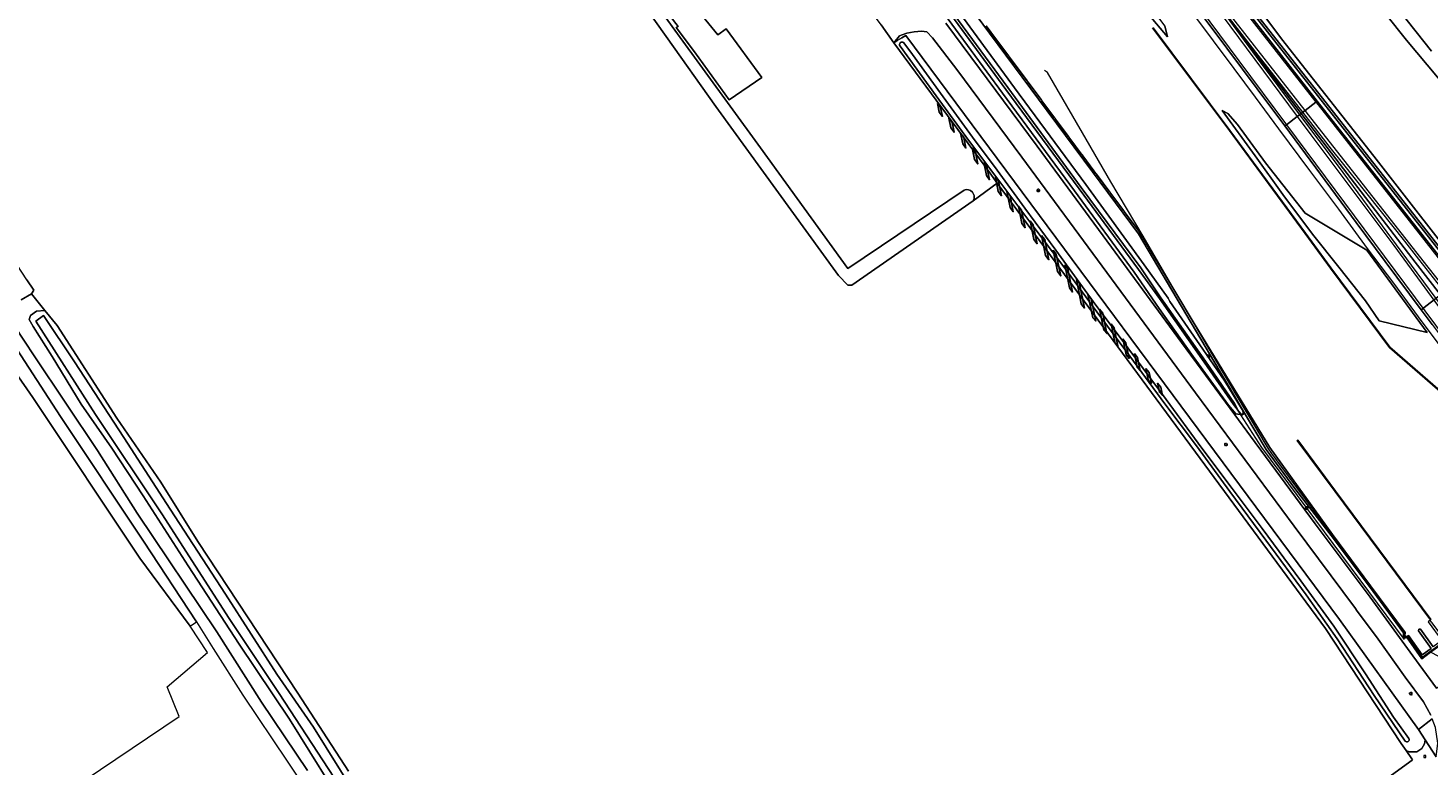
# Model space of a CAD drawing. Header units: metres. Extents: x 168032 to 180145, y 382923 to 399665.
# Tile 235 of 256: x 168478 to 168784, y 398706 to 398868. Entities that reach past the tile are written whole.
import ezdxf
from ezdxf.enums import TextEntityAlignment as Align

# ---------------------------------------------------------------- set-up
doc = ezdxf.new("R2010")
doc.units = ezdxf.units.M
doc.linetypes.add('VW-3-3_STREEP', pattern=[6, 3, -3])
doc.layers.get('0').update_dxf_attribs({"color": 8, "lineweight": 18})
for name, color, linetype, lineweight in [('B-WE-GK-BESCHOEIING_DAMWAND-G', 8, 'GK-BESCHOEIING', 18), ('B-WE-GK-KADEMUUR-GV', 8, 'Continuous', 18), ('B-WE-GR-GRAS-GV', 8, 'Continuous', 18), ('B-WE-GW-TALUD_KRUIN-G', 8, 'Continuous', 18), ('B-WE-IE-MEUBILAIR_WEGMEUBILAIR-G', 8, 'Continuous', 18), ('B-WE-IE-MEUBILAIR_WEGMEUBILAIR-S', 8, 'Continuous', 25), ('B-WE-IE-TERREINAFSCHEIDING_KUNSTMATIG_MUUR-G', 8, 'IE-TERREINAFSCHEIDING-KUNSTMATIG-DICHT', 18), ('B-WE-IE-TERREINAFSCHEIDING_KUNSTMATIG_MUUR-GV', 8, 'Continuous', 18), ('B-WE-KL-ET_LS_OV_LICHTMAST-S', 8, 'Continuous', 18), ('B-WE-OG-BEBOUWING-GV', 8, 'Continuous', 18), ('B-WE-OG-TERREIN_CULTUURSCHEIDING-GV', 8, 'Continuous', 18), ('B-WE-OG-TERREIN_ERF-GV', 8, 'Continuous', 18), ('B-WE-OG-WATER-GV', 8, 'Continuous', 18), ('B-WE-OG-WATER_GREPPEL-GV', 8, 'Continuous', 18), ('B-WE-OG-WATER_RIVIER-GV', 8, 'Continuous', 18), ('B-WE-OG-WATER_SLOOT-GV', 8, 'Continuous', 18), ('B-WE-OG-WEG-GV', 8, 'Continuous', 18), ('B-WE-VH-VERHARDING_ASFALT-GV', 8, 'Continuous', 18), ('B-WE-VH-VERHARDING_BETONSTRAATSTEEN-GV', 8, 'Continuous', 18), ('B-WE-VH-VERHARDING_GRASBETONSTEEN-GV', 8, 'Continuous', 18), ('B-WE-VH-VERHARDING_OPEN-GV', 8, 'Continuous', 18), ('B-WE-VW-MARKERING_LANGS_STREEP_33-G', 8, 'VW-3-3_STREEP', 13), ('B-WE-VW-MARKERING_LANGS_STREEP_DOORGETROKKEN_3X015-G', 8, 'Continuous', 13), ('B-WE-VW-MARKERING_PICTOGRAM-G', 8, 'Continuous', 18), ('B-WE-VW-MARKERING_VERDRIJVINGSVLAK-S', 8, 'Continuous', 25)]:
    doc.layers.add(name, color=color, linetype=linetype, lineweight=lineweight)
doc.styles.add('NLCS-ISO', font='NLCS-ISO.ttf')
doc.linetypes.add('GK-BESCHOEIING', pattern='A,30,-5,[1,NLCS.SHX,S=1,R=0,X=0,Y=0],-5', length=40)
doc.linetypes.add('IE-TERREINAFSCHEIDING-KUNSTMATIG-DICHT', pattern='A,8,-1,[82,NLCS.SHX,S=0.75,R=90,X=0,Y=0],-1', length=10)

# ---------------------------------------------------------------- blocks, each defined once
blk = doc.blocks.new('SIE-WEG_VERKEERSBORD-SO')
at = {"color": 0, "linetype": 'ByBlock', "lineweight": 18}
blk.add_lwpolyline([(-1.125, -1.125), (1.125, -1.125), (1.125, 1.125), (-1.125, 1.125)], close=True, dxfattribs=at)
at = {"color": 0, "linetype": 'ByBlock', "lineweight": 18, "style": 'NLCS-ISO'}
blk.add_text('vb', height=1.5, dxfattribs=at).set_placement((0, 0), align=Align.MIDDLE_CENTER)
blk = doc.blocks.new('SKL-ET_OV_LICHTMAST-SO')
at = {"color": 0, "linetype": 'ByBlock', "lineweight": 18}
for points in [[(-1.2, 0), (-2, 0)], [(-1.4, 1.4), (-0.9, 0.9)], [(0, 2), (0, 1.2)], [(0.9, 0.9), (1.4, 1.4)], [(2, 0), (1.2, 0)], [(-1.4, -1.4), (-0.9, -0.9)], [(0, -1.2), (0, -2)], [(0.9, -0.9), (1.4, -1.4)]]:
    blk.add_lwpolyline(points, dxfattribs=at)
blk.add_circle((0, 0), 1, dxfattribs=at)

msp = doc.modelspace()

# ---------------------------------------------------------------- hatches: boundary and pattern name
at = {"layer": 'B-WE-VW-MARKERING_VERDRIJVINGSVLAK-S'}
h = msp.add_hatch(color=256, dxfattribs=at)
h.dxf.hatch_style = 1
h.paths.add_polyline_path([(168686.966, 398838.212), (168687.543, 398835.375), (168688.246, 398834.427), (168687.653, 398837.347), (168687.028, 398838.134)])
h.paths.add_polyline_path([(168684.438, 398841.405), (168684.957, 398838.853), (168685.658, 398837.914), (168685.125, 398840.535), (168684.646, 398841.139)])
h.paths.add_polyline_path([(168681.9, 398844.645), (168682.374, 398842.311), (168683.075, 398841.372), (168682.589, 398843.765)])
h.paths.add_polyline_path([(168679.362, 398847.884), (168679.792, 398845.769), (168680.493, 398844.83), (168680.051, 398847.005)])
h.paths.add_polyline_path([(168676.824, 398851.124), (168677.21, 398849.227), (168677.631, 398848.662), (168677.911, 398848.288), (168677.513, 398850.244)])
h.paths.add_polyline_path([(168704.672, 398815.83), (168705.687, 398810.837), (168706.394, 398809.872), (168705.361, 398814.953)])
h.paths.add_polyline_path([(168702.136, 398819.06), (168703.085, 398814.395), (168703.791, 398813.429), (168702.825, 398818.183)])
h.paths.add_polyline_path([(168699.604, 398822.273), (168700.49, 398817.913), (168701.193, 398816.965), (168700.29, 398821.408)])
h.paths.add_polyline_path([(168697.076, 398825.461), (168697.901, 398821.405), (168698.604, 398820.457), (168697.762, 398824.595)])
h.paths.add_polyline_path([(168694.549, 398828.649), (168695.311, 398824.898), (168696.014, 398823.95), (168695.235, 398827.783)])
h.paths.add_polyline_path([(168692.021, 398831.837), (168692.722, 398828.39), (168693.425, 398827.442), (168692.707, 398830.971)])
h.paths.add_polyline_path([(168689.494, 398835.024), (168690.132, 398831.883), (168690.835, 398830.935), (168690.18, 398834.159)])
h.paths.add_polyline_path([(168726.025, 398787.266), (168725.654, 398789.087), (168724.965, 398789.966), (168725.365, 398788)])
h.paths.add_polyline_path([(168722.428, 398793.204), (168722.936, 398790.706), (168723.596, 398789.969), (168723.117, 398792.325)])
h.paths.add_polyline_path([(168719.89, 398796.443), (168720.505, 398793.419), (168721.165, 398792.683), (168720.579, 398795.563)])
h.paths.add_polyline_path([(168717.352, 398799.681), (168718.074, 398796.133), (168718.734, 398795.396), (168718.041, 398798.802)])
h.paths.add_polyline_path([(168714.816, 398802.912), (168715.643, 398798.846), (168716.303, 398798.11), (168715.504, 398802.035)])
h.paths.add_polyline_path([(168712.28, 398806.142), (168713.212, 398801.56), (168713.872, 398800.823), (168712.968, 398805.265)])
h.paths.add_polyline_path([(168709.744, 398809.371), (168710.781, 398804.274), (168711.441, 398803.537), (168710.433, 398808.495)])
h.paths.add_polyline_path([(168707.208, 398812.601), (168708.29, 398807.28), (168708.643, 398806.797), (168708.984, 398806.378), (168707.897, 398811.724)])

# ---------------------------------------------------------------- linework, layer by layer
at = {"layer": 'B-WE-GK-BESCHOEIING_DAMWAND-G', "flags": 128}
for points in [[(168779.336, 398734.381), (168778.989, 398734.839), (168779.008, 398735.451), (168771.498, 398745.64), (168763.145, 398756.839), (168755.649, 398766.903), (168749.917, 398774.622), (168749.122, 398775.73), (168742.116, 398787.53), (168732.937, 398802.98), (168730.209, 398807.747), (168729.496, 398808.926), (168721.794, 398822.089), (168714.764, 398833.956), (168708.579, 398844.715), (168700.9, 398857.891), (168700.232, 398858.345)], [(168784.638, 398738.289), (168778.516, 398746.529), (168763.824, 398766.334), (168755.576, 398777.407)]]:
    msp.add_lwpolyline(points, dxfattribs=at)
at = {"layer": 'B-WE-GK-KADEMUUR-GV', "flags": 128}
for points in [[(168723.88, 398867.617), (168740.679, 398845.17), (168757.218, 398822.689), (168762.77, 398815.104), (168775.648, 398797.778), (168790.606, 398784.802)], [(168790.672, 398784.877), (168775.722, 398797.846), (168762.85, 398815.164), (168757.298, 398822.749), (168740.759, 398845.23), (168723.96, 398867.677)]]:
    msp.add_lwpolyline(points, dxfattribs=at)
msp.add_lwpolyline([(168784.989, 398737.552), (168784.838, 398737.764), (168784.556, 398738.158), (168784.14, 398737.828), (168787.105, 398733.74), (168785.191, 398732.308), (168782.435, 398736.2), (168782.109, 398736.235), (168781.998, 398735.844), (168784.791, 398731.972), (168782.77, 398730.622), (168779.838, 398734.843), (168779.405, 398734.514), (168782.7, 398729.74), (168784.653, 398731.17), (168787.95, 398733.606), (168787.907, 398733.661)], close=True, dxfattribs=at)
at = {"layer": 'B-WE-GR-GRAS-GV', "flags": 128}
for points in [[(168768.394, 398698.674), (168780.643, 398707.564), (168780.702, 398707.607), (168779.337, 398709.677), (168778.235, 398711.218), (168761.68, 398736.34), (168689.919, 398833.686), (168684.623, 398829.82), (168658.139, 398811.381), (168657.266, 398811.421), (168655.203, 398813.524), (168628.413, 398850.434), (168617.547, 398865.765), (168605.911, 398882.184), (168599.164, 398891.63), (168600.235, 398892.542), (168616.904, 398903.853), (168630.533, 398914.147), (168611.48, 398939.84), (168567.283, 399000), (168479.11, 399120.02)], [(168679.543, 398873.929), (168693.664, 398854.539), (168709.263, 398833.401), (168722.063, 398815.848), (168727.257, 398808.556), (168727.613, 398807.806), (168734.838, 398797.398), (168739.661, 398790.417), (168743.289, 398784.458), (168743.586, 398783.971), (168743.661, 398783.496), (168743.448, 398783.079), (168743.994, 398783.403), (168743.259, 398784.643), (168741.686, 398787.28), (168720.824, 398822.642), (168710.753, 398836.156), (168698.946, 398852.059), (168688.208, 398866.511), (168679.007, 398878.917)], [(168678.6, 398873.076), (168692.224, 398854.624), (168708.233, 398832.734), (168721.264, 398815.174), (168725.672, 398808.618), (168735.454, 398794.811), (168741.807, 398785.501), (168742.584, 398784.011), (168743.448, 398783.079), (168743.661, 398783.496), (168743.586, 398783.971), (168743.289, 398784.458), (168739.661, 398790.417), (168734.838, 398797.398), (168727.613, 398807.806), (168727.257, 398808.556), (168722.063, 398815.848), (168709.263, 398833.401), (168693.664, 398854.539), (168679.543, 398873.929)], [(168677.336, 398872.017), (168691.053, 398853.387), (168706.815, 398832.005), (168719.858, 398814.272), (168725.303, 398806.305), (168732.721, 398795.778), (168740.478, 398785.128), (168742.102, 398783.237), (168743.448, 398783.079), (168742.584, 398784.011), (168741.555, 398785.317), (168735.14, 398794.562), (168725.364, 398808.484), (168720.77, 398814.851), (168707.838, 398832.42), (168691.784, 398854.192), (168678.176, 398872.723)], [(168784.993, 398802.82), (168782.594, 398806.035), (168774.718, 398816.592), (168768.402, 398825.058), (168752.783, 398846.187), (168749.933, 398850.043), (168736.885, 398867.468), (168733.723, 398871.722)], [(168723.097, 398870.449), (168727.154, 398865.648), (168726.519, 398868.093)], [(168726.519, 398868.093), (168727.154, 398865.648), (168723.097, 398870.449)], [(168723.96, 398867.677), (168740.759, 398845.23), (168757.298, 398822.749), (168762.85, 398815.164), (168775.722, 398797.846), (168790.672, 398784.877)], [(168477.741, 398812.543), (168479.278, 398810.293), (168478.788, 398809.492), (168481.715, 398805.826), (168484.408, 398802.557), (168497.414, 398782.348), (168507.055, 398768.31), (168515.162, 398755.374), (168536.983, 398722.179), (168548.065, 398705.187)], [(168546.902, 398523.419), (168514.34, 398571.185), (168516.541, 398572.82), (168510.56, 398581.259), (168503.077, 398633.416), (168509.785, 398640.631), (168505.004, 398644.662), (168498.982, 398654.298), (168502.658, 398656.451), (168492.263, 398673.372), (168487.289, 398683.479), (168494.803, 398687.554), (168486.972, 398700.889), (168511.057, 398717.127), (168508.467, 398723.56), (168517.266, 398731.131), (168513.487, 398736.89), (168502.487, 398751.742), (168479.074, 398786.872), (168463.165, 398809.673)]]:
    msp.add_lwpolyline(points, dxfattribs=at)
for points in [[(168739.071, 398849.566), (168746.266, 398839.637), (168752.321, 398831.221), (168758.862, 398822.516), (168764.587, 398815.327), (168770.421, 398808.001), (168773.375, 398803.627), (168783.881, 398801.015), (168770.678, 398819.072), (168757.213, 398827.115), (168748.529, 398838.147), (168742.423, 398846.509), (168740.318, 398848.94)], [(168752.321, 398831.221), (168746.266, 398839.637), (168739.071, 398849.566), (168740.318, 398848.94), (168742.423, 398846.509), (168748.529, 398838.147), (168757.213, 398827.115), (168770.678, 398819.072), (168783.881, 398801.015), (168773.375, 398803.627), (168770.421, 398808.001), (168764.587, 398815.327), (168758.862, 398822.516)], [(168786.229, 398711.277), (168785.742, 398714.715), (168785.012, 398716.572), (168781.987, 398714.245), (168783.445, 398712.029), (168785.863, 398708.264)]]:
    msp.add_lwpolyline(points, close=True, dxfattribs=at)
at = {"layer": 'B-WE-GW-TALUD_KRUIN-G', "flags": 128}
for points in [[(168727.154, 398865.648), (168726.519, 398868.093), (168722.51, 398873.459), (168714.434, 398884.299), (168707.593, 398893.833), (168702.848, 398900.464), (168694.198, 398911.603), (168686.119, 398921.783), (168679.096, 398932.1), (168669.335, 398945.004), (168657.649, 398961.439), (168645.156, 398979.585), (168630.211, 398999.5), (168614.357, 399021.547), (168610.581, 399027.311)], [(168783.881, 398801.015), (168770.678, 398819.072), (168757.213, 398827.115), (168748.529, 398838.147), (168742.423, 398846.509), (168740.318, 398848.94), (168739.071, 398849.566)]]:
    msp.add_lwpolyline(points, dxfattribs=at)
at = {"layer": 'B-WE-IE-MEUBILAIR_WEGMEUBILAIR-G', "flags": 128}
for points in [[(168786.545, 398798.393), (168782.018, 398804.472), (168776.597, 398811.841), (168770.885, 398819.439), (168764.564, 398828.024), (168758.234, 398836.434), (168751.496, 398845.54), (168746.356, 398852.476), (168741.671, 398858.761), (168732.667, 398870.859), (168724.736, 398881.515), (168703.07, 398910.687), (168695.359, 398921.151), (168689.158, 398928.394), (168680.77, 398937.45), (168677.963, 398940.681), (168663.364, 398960.224), (168657.456, 398969.629), (168648.254, 398984.16), (168634.25, 399003.424), (168614.234, 399030.3)], [(168853.758, 398741.939), (168852.493, 398741.269), (168852.278, 398741.155), (168850.674, 398741.011), (168849.313, 398741.184), (168848.027, 398741.937), (168847.048, 398742.998), (168844.806, 398745.312), (168831.407, 398762.485), (168817.313, 398780.398), (168808.784, 398791.338), (168796.598, 398806.969), (168771.431, 398839.029), (168746.015, 398871.349), (168741.093, 398877.828), (168730.365, 398891.952), (168727.948, 398895.133)], [(168778.948, 398733.933), (168747.774, 398775.945), (168742.533, 398784.105)]]:
    msp.add_lwpolyline(points, dxfattribs=at)
at = {"layer": 'B-WE-IE-TERREINAFSCHEIDING_KUNSTMATIG_MUUR-G', "flags": 128}
msp.add_lwpolyline([(168779.667, 398734.6), (168782.822, 398730.089), (168787.611, 398733.599), (168786.743, 398734.827)], dxfattribs=at)
at = {"layer": 'B-WE-IE-TERREINAFSCHEIDING_KUNSTMATIG_MUUR-GV', "flags": 128}
msp.add_lwpolyline([(168679.007, 398878.917), (168688.208, 398866.511), (168698.946, 398852.059), (168710.753, 398836.156), (168720.824, 398822.642), (168741.686, 398787.28), (168743.259, 398784.643), (168743.994, 398783.403), (168748.692, 398775.48), (168749.487, 398774.372), (168755.219, 398766.653), (168762.94, 398756.696), (168771.297, 398745.491), (168778.755, 398735.372), (168778.736, 398734.759), (168779.136, 398734.23), (168779.336, 398734.381), (168779.405, 398734.514), (168779.039, 398734.845), (168779.059, 398735.467), (168771.538, 398745.67), (168763.186, 398756.868), (168749.464, 398775.9), (168732.98, 398803.006), (168720.94, 398823.097), (168717.68, 398827.472), (168717.725, 398827.505), (168717.605, 398827.665), (168717.56, 398827.632), (168714.655, 398831.531), (168714.689, 398831.557), (168714.569, 398831.717), (168714.535, 398831.692), (168711.604, 398835.624), (168711.644, 398835.654), (168711.524, 398835.814), (168711.485, 398835.785), (168711.046, 398836.374), (168708.601, 398839.666), (168708.647, 398839.7), (168708.527, 398839.86), (168708.482, 398839.827), (168705.585, 398843.73), (168705.617, 398843.754), (168705.497, 398843.914), (168705.465, 398843.89), (168702.59, 398847.762), (168702.633, 398847.794), (168702.513, 398847.954), (168702.471, 398847.923), (168699.598, 398851.793), (168699.637, 398851.822), (168699.517, 398851.982), (168699.479, 398851.954), (168696.567, 398855.872), (168696.597, 398855.894), (168696.477, 398856.054), (168696.448, 398856.033), (168688.501, 398866.729), (168687.51, 398868.065)], dxfattribs=at)
msp.add_lwpolyline([(168784.629, 398738.217), (168784.706, 398738.28), (168763.864, 398766.364), (168755.586, 398777.477), (168755.506, 398777.417), (168763.782, 398766.306)], close=True, dxfattribs=at)
at = {"layer": 'B-WE-OG-BEBOUWING-GV', "flags": 128}
msp.add_lwpolyline([(168628.862, 398866.131), (168617.631, 398879.853), (168615.174, 398878.084), (168615.937, 398876.947), (168614.157, 398875.732), (168620.142, 398867.97), (168619.703, 398867.684), (168623.735, 398862.365), (168631.312, 398851.877), (168638.423, 398856.791), (168630.66, 398867.452)], close=True, dxfattribs=at)
at = {"layer": 'B-WE-OG-TERREIN_CULTUURSCHEIDING-GV', "flags": 128}
for points in [[(168463.165, 398809.673), (168479.074, 398786.872), (168502.487, 398751.742), (168513.487, 398736.89), (168514.848, 398737.816), (168503.267, 398755.4), (168485.138, 398782.679), (168463.388, 398816.079)], [(168513.053, 398750.041), (168503.231, 398765.355), (168496.332, 398775.731), (168489.662, 398785.401), (168483.277, 398795.809), (168479.167, 398802.338), (168478.296, 398803.914), (168478.599, 398804.789), (168479.861, 398805.737), (168481.715, 398805.826), (168478.788, 398809.492), (168476.5, 398808.208)], [(168470.839, 398808.792), (168479.373, 398795.934), (168493.241, 398775.236), (168501.911, 398761.529), (168519.276, 398735.605), (168529.058, 398720.216), (168539.106, 398705.29)], [(168544.084, 398702.213), (168535.224, 398716.527), (168524.182, 398732.933), (168513.053, 398750.041)]]:
    msp.add_lwpolyline(points, dxfattribs=at)
at = {"layer": 'B-WE-OG-TERREIN_ERF-GV', "flags": 128}
for points in [[(168817.388, 398819.54), (168779.39, 398864.94), (168736.076, 398919.302)], [(168736.591, 398885.968), (168752.086, 398865.204), (168772.263, 398839.611), (168793.932, 398811.72)]]:
    msp.add_lwpolyline(points, dxfattribs=at)
for points in [[(168667.278, 398864.4), (168664.539, 398868.29), (168642.132, 398898.506), (168641.488, 398899.374), (168631.867, 398912.349), (168631.219, 398911.928), (168602.256, 398891.432), (168611.769, 398877.75), (168619.463, 398867.145), (168638.128, 398841.419), (168657.216, 398815.037), (168682.7, 398832.187), (168683.115, 398832.28), (168683.608, 398832.255), (168684.055, 398832.069), (168684.496, 398831.731), (168684.847, 398830.996), (168684.841, 398830.37), (168684.623, 398829.82), (168689.919, 398833.686), (168688.269, 398835.925)], [(168617.631, 398879.853), (168628.862, 398866.131), (168630.66, 398867.452), (168638.423, 398856.791), (168631.312, 398851.877), (168623.735, 398862.365), (168619.703, 398867.684), (168620.142, 398867.97), (168614.157, 398875.732), (168615.937, 398876.947), (168615.174, 398878.084)]]:
    msp.add_lwpolyline(points, close=True, dxfattribs=at)
at = {"layer": 'B-WE-OG-WATER-GV', "flags": 128}
for points in [[(168687.51, 398868.065), (168688.501, 398866.729), (168696.448, 398856.033), (168696.477, 398856.054), (168696.597, 398855.894), (168696.567, 398855.872), (168699.479, 398851.954), (168699.517, 398851.982), (168699.637, 398851.822), (168699.598, 398851.793), (168702.471, 398847.923), (168702.513, 398847.954), (168702.633, 398847.794), (168702.59, 398847.762), (168705.465, 398843.89), (168705.497, 398843.914), (168705.617, 398843.754), (168705.585, 398843.73), (168708.482, 398839.827), (168708.527, 398839.86), (168708.647, 398839.7), (168708.601, 398839.666), (168711.046, 398836.374), (168711.485, 398835.785), (168711.524, 398835.814), (168711.644, 398835.654), (168711.604, 398835.624), (168714.535, 398831.692), (168714.569, 398831.717), (168714.689, 398831.557), (168714.655, 398831.531), (168717.56, 398827.632), (168717.605, 398827.665), (168717.725, 398827.505), (168717.68, 398827.472), (168720.94, 398823.097), (168732.98, 398803.006), (168749.464, 398775.9), (168763.186, 398756.868), (168771.538, 398745.67), (168779.059, 398735.467), (168779.039, 398734.845), (168779.405, 398734.514), (168779.838, 398734.843), (168782.77, 398730.622), (168784.791, 398731.972), (168781.998, 398735.844), (168782.109, 398736.235), (168782.435, 398736.2), (168785.191, 398732.308)], [(168790.606, 398784.802), (168775.648, 398797.778), (168762.77, 398815.104), (168757.218, 398822.689), (168740.679, 398845.17), (168723.88, 398867.617)], [(168784.629, 398738.217), (168763.782, 398766.306), (168755.506, 398777.417), (168755.586, 398777.477), (168763.864, 398766.364), (168784.706, 398738.28)]]:
    msp.add_lwpolyline(points, dxfattribs=at)
at = {"layer": 'B-WE-OG-WATER_GREPPEL-GV', "flags": 128}
for points in [[(168605.911, 398882.184), (168617.547, 398865.765), (168628.413, 398850.434), (168655.203, 398813.524), (168657.266, 398811.421), (168658.139, 398811.381), (168684.623, 398829.82), (168684.841, 398830.37), (168684.847, 398830.996), (168684.496, 398831.731), (168684.055, 398832.069), (168683.608, 398832.255), (168683.115, 398832.28), (168682.7, 398832.187), (168657.216, 398815.037), (168638.128, 398841.419), (168619.463, 398867.145), (168611.769, 398877.75)], [(168779.88, 398712.306), (168776.537, 398716.956), (168770.429, 398726.444), (168763.476, 398736.84), (168756.295, 398746.772), (168747.838, 398758.209), (168741.257, 398766.954), (168734.664, 398775.778), (168726.828, 398786.391), (168718.464, 398797.672), (168710.871, 398807.852), (168702.737, 398819.052), (168695.908, 398828.202), (168689.873, 398836.531), (168684.487, 398843.752), (168677.541, 398853.365), (168671.41, 398861.808), (168669.455, 398864.398)], [(168668.666, 398863.66), (168676.548, 398852.805), (168683.641, 398843.079), (168690.507, 398833.987), (168697.279, 398824.93), (168704.455, 398815.416), (168711.657, 398805.535), (168718.908, 398795.857), (168726.537, 398785.457), (168733.461, 398776.257), (168740.75, 398766.286), (168748.603, 398755.638), (168757.435, 398743.677), (168764.214, 398734.083), (168772.317, 398721.716), (168779.085, 398711.735)]]:
    msp.add_lwpolyline(points, dxfattribs=at)
at = {"layer": 'B-WE-OG-WATER_GREPPEL-GV'}
for points in [[(168669.455, 398864.398, 0.9110885), (168668.666, 398863.66)], [(168779.085, 398711.735, 0.8695979), (168779.88, 398712.306)]]:
    msp.add_lwpolyline(points, format="xyb", dxfattribs=at)
at = {"layer": 'B-WE-OG-WATER_RIVIER-GV', "flags": 128}
msp.add_lwpolyline([(168653.125, 399028.012), (168658.533, 399021.289), (168664.548, 399013.945), (168667.588, 399009.713), (168669.568, 399007.028), (168673.201, 399002.837), (168675.954, 398999.02), (168677.172, 398997.302), (168680.848, 398992.25), (168683.944, 398988.074), (168686.843, 398984.47), (168691.887, 398978.001), (168703.364, 398965.107), (168734.991, 398924.697), (168754.9, 398900.342), (168784.832, 398862.555)], dxfattribs=at)
at = {"layer": 'B-WE-OG-WATER_SLOOT-GV', "flags": 128}
for points in [[(168647.225, 399032.817), (168697.16, 398969.01), (168716.959, 398943.625), (168731.824, 398924.746), (168735.312, 398920.317), (168736.076, 398919.302), (168779.39, 398864.94), (168817.388, 398819.54)], [(168784.832, 398862.555), (168754.9, 398900.342), (168734.991, 398924.697), (168703.364, 398965.107), (168691.887, 398978.001), (168686.843, 398984.47), (168683.944, 398988.074), (168680.848, 398992.25), (168677.172, 398997.302), (168675.954, 398999.02), (168673.201, 399002.837), (168669.568, 399007.028), (168667.588, 399009.713), (168664.548, 399013.945), (168658.533, 399021.289), (168653.125, 399028.012)], [(168476.5, 398808.208), (168478.788, 398809.492), (168479.278, 398810.293), (168477.741, 398812.543), (168472.146, 398821.131), (168462.767, 398835.212), (168453.757, 398849.015), (168448.09, 398857.413), (168440.009, 398869.508), (168433.469, 398879.418), (168427.125, 398889.443), (168420.752, 398898.896), (168410.477, 398915.115), (168404.651, 398924.025), (168397.464, 398934.853), (168390.975, 398944.434), (168385.691, 398952.739), (168383.7, 398955.965), (168382.614, 398956.394)], [(168669.455, 398864.398), (168671.41, 398861.808), (168677.541, 398853.365), (168684.487, 398843.752), (168689.873, 398836.531), (168695.908, 398828.202), (168702.737, 398819.052), (168710.871, 398807.852), (168718.464, 398797.672), (168726.828, 398786.391), (168734.664, 398775.778), (168741.257, 398766.954), (168747.838, 398758.209), (168756.295, 398746.772), (168763.476, 398736.84), (168770.429, 398726.444), (168776.537, 398716.956), (168779.88, 398712.306)], [(168779.085, 398711.735), (168772.317, 398721.716), (168764.214, 398734.083), (168757.435, 398743.677), (168748.603, 398755.638), (168740.75, 398766.286), (168733.461, 398776.257), (168726.537, 398785.457), (168718.908, 398795.857), (168711.657, 398805.535), (168704.455, 398815.416), (168697.279, 398824.93), (168690.507, 398833.987), (168683.641, 398843.079), (168676.548, 398852.805), (168668.666, 398863.66)], [(168548.065, 398705.187), (168536.983, 398722.179), (168515.162, 398755.374), (168507.055, 398768.31), (168497.414, 398782.348), (168484.408, 398802.557), (168481.715, 398805.826), (168479.861, 398805.737), (168478.599, 398804.789), (168478.296, 398803.914), (168479.167, 398802.338), (168483.277, 398795.809), (168489.662, 398785.401), (168496.332, 398775.731), (168503.231, 398765.355), (168513.053, 398750.041), (168524.182, 398732.933), (168535.224, 398716.527), (168544.084, 398702.213)], [(168556.344, 398686.586), (168556.127, 398686.922), (168544.9, 398703.811), (168532.921, 398722.143), (168521.99, 398738.566), (168507.259, 398761.445), (168492.782, 398783.098), (168479.713, 398803.517), (168481.44, 398804.76), (168488.171, 398794.634), (168498.964, 398778.097), (168509.102, 398762.425), (168521.192, 398743.834), (168532.45, 398726.373), (168540.448, 398714.767), (168549.092, 398700.891), (168557.593, 398687.914), (168557.804, 398687.622)], [(168557.804, 398687.622), (168557.593, 398687.914), (168549.092, 398700.891), (168540.448, 398714.767), (168532.45, 398726.373), (168521.192, 398743.834), (168509.102, 398762.425), (168498.964, 398778.097), (168488.171, 398794.634), (168481.44, 398804.76), (168479.713, 398803.517), (168492.782, 398783.098), (168507.259, 398761.445), (168521.99, 398738.566), (168532.921, 398722.143), (168544.9, 398703.811), (168556.127, 398686.922), (168556.344, 398686.586)]]:
    msp.add_lwpolyline(points, dxfattribs=at)
msp.add_lwpolyline([(168783.445, 398712.029), (168781.987, 398714.245), (168764.759, 398738.331), (168669.94, 398865.97), (168669.083, 398865.465), (168668.043, 398864.852), (168667.278, 398864.4), (168688.269, 398835.925), (168689.919, 398833.686), (168761.68, 398736.34), (168778.235, 398711.218), (168779.337, 398709.677), (168779.96, 398709.369), (168781.612, 398709.355), (168782.759, 398710.111), (168783.347, 398711.105)], close=True, dxfattribs=at)
at = {"layer": 'B-WE-OG-WATER_SLOOT-GV'}
for points in [[(168668.666, 398863.66, -0.9110885), (168669.455, 398864.398)], [(168779.88, 398712.306, -0.8695979), (168779.085, 398711.735)]]:
    msp.add_lwpolyline(points, format="xyb", dxfattribs=at)
at = {"layer": 'B-WE-OG-WEG-GV', "flags": 128}
for points in [[(168796.598, 398806.969), (168771.431, 398839.029), (168746.015, 398871.349), (168741.093, 398877.828), (168730.365, 398891.952), (168727.948, 398895.133), (168730.564, 398897.021), (168730.063, 398897.787), (168728.798, 398899.091), (168727.935, 398899.691), (168726.804, 398900.43), (168725.48, 398901.316), (168724.926, 398901.635), (168723.342, 398900.43), (168723.404, 398900.344), (168724.854, 398898.422), (168726.232, 398896.776), (168726.817, 398896.036), (168733.006, 398887.548), (168740.706, 398877.508), (168749.464, 398866.09), (168772.716, 398836.553), (168788.427, 398816.548)], [(168793.932, 398811.72), (168772.263, 398839.611), (168752.086, 398865.204), (168736.591, 398885.968), (168731.363, 398895.797), (168730.564, 398897.021), (168727.948, 398895.133), (168730.365, 398891.952), (168741.093, 398877.828), (168746.015, 398871.349), (168771.431, 398839.029), (168796.598, 398806.969)], [(168678.7, 398868.673), (168698.634, 398841.749), (168714.88, 398819.719), (168730.204, 398798.891), (168741.84, 398783.066), (168742.102, 398783.237), (168740.478, 398785.128), (168732.721, 398795.778), (168725.303, 398806.305), (168719.858, 398814.272), (168706.815, 398832.005), (168691.053, 398853.387), (168677.336, 398872.017)], [(168784.689, 398717.392), (168783.094, 398720.323), (168779.121, 398725.734), (168773.151, 398734.021), (168768.464, 398740.382), (168768.207, 398740.725), (168754.812, 398758.735), (168733.257, 398787.843), (168713.899, 398814.19), (168695.302, 398839.383), (168681.105, 398858.515), (168675.757, 398865.468), (168674.484, 398866.742), (168673.347, 398866.926), (168671.743, 398866.741), (168670.148, 398866.45), (168669.923, 398866.373), (168668.574, 398865.913), (168667.278, 398864.4), (168668.043, 398864.852), (168669.083, 398865.465), (168669.94, 398865.97), (168764.759, 398738.331), (168781.987, 398714.245), (168785.012, 398716.572)], [(168785.863, 398708.264), (168783.445, 398712.029), (168783.347, 398711.105), (168782.759, 398710.111), (168781.612, 398709.355), (168779.96, 398709.369), (168779.337, 398709.677), (168780.702, 398707.607), (168780.643, 398707.564), (168768.394, 398698.674)]]:
    msp.add_lwpolyline(points, dxfattribs=at)
msp.add_lwpolyline([(168762.94, 398756.696), (168755.219, 398766.653), (168749.487, 398774.372), (168748.692, 398775.48), (168743.994, 398783.403), (168743.448, 398783.079), (168742.102, 398783.237), (168741.84, 398783.066), (168745.256, 398778.42), (168759.41, 398759.199), (168771.46, 398743.195), (168780.775, 398730.384), (168785.913, 398723.287), (168786.859, 398723.965), (168791.757, 398727.474), (168784.653, 398731.17), (168782.7, 398729.74), (168779.405, 398734.514), (168779.336, 398734.381), (168779.136, 398734.23), (168778.736, 398734.759), (168778.755, 398735.372), (168771.297, 398745.491)], close=True, dxfattribs=at)
at = {"layer": 'B-WE-VH-VERHARDING_ASFALT-GV', "flags": 128}
for points in [[(168756.346, 398848.935), (168756.691, 398849.201), (168757.199, 398849.593), (168759.577, 398851.428), (168759.846, 398851.635), (168740.065, 398876.979), (168739.831, 398877.279), (168729.34, 398891.186), (168729.012, 398890.942), (168726.596, 398889.136), (168726.152, 398888.805), (168732.176, 398880.836), (168746.73, 398861.495)], [(168752.783, 398846.187), (168753.118, 398846.445), (168755.5, 398848.283), (168755.992, 398848.662), (168756.346, 398848.935), (168746.73, 398861.495), (168732.176, 398880.836), (168726.152, 398888.805), (168725.634, 398888.418), (168723.248, 398886.636), (168722.855, 398886.343), (168733.723, 398871.722), (168736.885, 398867.468), (168749.933, 398850.043)], [(168759.846, 398851.635), (168759.577, 398851.428), (168757.199, 398849.593), (168756.691, 398849.201), (168756.346, 398848.935), (168764.907, 398837.752), (168781.247, 398816.424), (168786.779, 398809.263), (168790.741, 398812.32), (168786.214, 398818.079), (168760.382, 398850.948)], [(168756.346, 398848.935), (168755.992, 398848.662), (168755.5, 398848.283), (168753.118, 398846.445), (168752.783, 398846.187), (168768.402, 398825.058), (168774.718, 398816.592), (168782.594, 398806.035), (168786.779, 398809.263), (168781.247, 398816.424), (168764.907, 398837.752)], [(168788.193, 398805.332), (168789.169, 398806.17), (168786.779, 398809.263), (168782.594, 398806.035), (168784.993, 398802.82), (168798.575, 398784.712), (168801.418, 398780.921), (168805.826, 398774.984), (168810.803, 398768.467), (168819.061, 398757.691), (168829.112, 398744.607), (168841.264, 398728.789), (168843.098, 398726.446), (168843.488, 398726.745), (168845.881, 398728.584), (168838.235, 398738.441), (168829.222, 398750.117), (168827.491, 398752.352), (168812.856, 398771.298), (168800.295, 398787.89), (168790.985, 398800.461), (168787.76, 398804.824)]]:
    msp.add_lwpolyline(points, close=True, dxfattribs=at)
for points in [[(168664.539, 398868.29), (168667.278, 398864.4), (168668.574, 398865.913), (168669.923, 398866.373), (168670.148, 398866.45), (168671.743, 398866.741), (168673.347, 398866.926), (168674.484, 398866.742), (168675.757, 398865.468), (168681.105, 398858.515), (168695.302, 398839.383), (168713.899, 398814.19), (168733.257, 398787.843), (168754.812, 398758.735), (168768.207, 398740.725), (168768.464, 398740.382), (168773.151, 398734.021), (168779.121, 398725.734), (168783.094, 398720.323), (168784.689, 398717.392)], [(168785.913, 398723.287), (168780.775, 398730.384), (168771.46, 398743.195), (168759.41, 398759.199), (168745.256, 398778.42), (168741.84, 398783.066), (168730.204, 398798.891), (168714.88, 398819.719), (168698.634, 398841.749), (168678.7, 398868.673)]]:
    msp.add_lwpolyline(points, dxfattribs=at)
at = {"layer": 'B-WE-VH-VERHARDING_BETONSTRAATSTEEN-GV', "flags": 128}
for points in [[(168463.388, 398816.079), (168485.138, 398782.679), (168503.267, 398755.4), (168514.848, 398737.816), (168518.541, 398731.978), (168525.012, 398721.748), (168534.668, 398707.321), (168546.596, 398689.413)], [(168539.106, 398705.29), (168529.058, 398720.216), (168519.276, 398735.605), (168501.911, 398761.529), (168493.241, 398775.236), (168479.373, 398795.934), (168470.839, 398808.792)]]:
    msp.add_lwpolyline(points, dxfattribs=at)
at = {"layer": 'B-WE-VH-VERHARDING_GRASBETONSTEEN-GV', "flags": 128}
msp.add_lwpolyline([(168788.427, 398816.548), (168772.716, 398836.553), (168749.464, 398866.09), (168740.706, 398877.508), (168733.006, 398887.548), (168726.817, 398896.036), (168726.232, 398896.776), (168724.854, 398898.422), (168723.404, 398900.344), (168723.325, 398899.201), (168726.426, 398895.049), (168729.34, 398891.186), (168739.831, 398877.279), (168740.065, 398876.979), (168759.846, 398851.635), (168760.382, 398850.948), (168786.214, 398818.079)], dxfattribs=at)
at = {"layer": 'B-WE-VH-VERHARDING_OPEN-GV', "flags": 128}
msp.add_lwpolyline([(168678.176, 398872.723), (168691.784, 398854.192), (168707.838, 398832.42), (168720.77, 398814.851), (168725.364, 398808.484), (168735.14, 398794.562), (168741.555, 398785.317), (168742.584, 398784.011), (168741.807, 398785.501), (168735.454, 398794.811), (168725.672, 398808.618), (168721.264, 398815.174), (168708.233, 398832.734), (168692.224, 398854.624), (168678.6, 398873.076)], dxfattribs=at)
at = {"layer": 'B-WE-VW-MARKERING_LANGS_STREEP_33-G', "const_width": 0.15, "flags": 128}
for points in [[(168669.28, 398971.123), (168674.386, 398964.23), (168691.229, 398941.613), (168693.147, 398939.042), (168710.241, 398916.126), (168720.252, 398902.552), (168729.012, 398890.942), (168733.783, 398884.619), (168738.779, 398877.997), (168759.577, 398851.428), (168760.069, 398850.799), (168783.655, 398820.753), (168802.656, 398796.523), (168819.613, 398774.864), (168837.513, 398751.656), (168842.994, 398744.607), (168844.187, 398743.03), (168845.232, 398741.853)], [(168663.566, 398966.886), (168663.81, 398966.56), (168683.85, 398939.574), (168687.432, 398934.773), (168695.741, 398923.634), (168699.311, 398918.865), (168714.149, 398898.866), (168723.248, 398886.636), (168723.682, 398886.053), (168742.75, 398860.403), (168753.118, 398846.445), (168767.915, 398826.525), (168792.24, 398793.869), (168803.712, 398778.624), (168813.371, 398765.968), (168830.183, 398743.936), (168843.488, 398726.745), (168852.649, 398715.025), (168877.24, 398683.884), (168888.579, 398669.651), (168892.719, 398664.47), (168905.625, 398648.318), (168906.641, 398647.047), (168927.897, 398620.319), (168936.737, 398609.262), (168949.567, 398593.214), (168958.627, 398581.408), (168964.598, 398573.497), (168967.397, 398569.764), (168971.082, 398564.85), (168980.716, 398551.889), (168997.466, 398529.481), (169020.107, 398499.13), (169027.204, 398489.639), (169040.743, 398471.536), (169055.497, 398451.74), (169064.014, 398440.301), (169075.759, 398424.518), (169082.66, 398414.941), (169086.679, 398409.348), (169087.311, 398408.468), (169092.79, 398400.638), (169098.778, 398392.051), (169106.428, 398380.731), (169114.846, 398368.191), (169121.749, 398357.562), (169133.195, 398339.355), (169141.533, 398326.011), (169145.725, 398319.301), (169149.518, 398313.332), (169154.381, 398305.894), (169162.28, 398293.82), (169172.849, 398278.255), (169181.899, 398265.168), (169190.992, 398252.297), (169197.693, 398243.037), (169200.047, 398239.783), (169208.094, 398228.624), (169208.928, 398227.502), (169234.512, 398193.198), (169257.271, 398162.637), (169261.584, 398156.846), (169290.08, 398118.618), (169317.014, 398082.462), (169318.161, 398080.923), (169347.085, 398042.016), (169376.591, 398002.446), (169376.738, 398002.249), (169387.316, 397987.87), (169405.092, 397964.157), (169431.093, 397929.085), (169436.401, 397922.002), (169454.996, 397897.188), (169462.891, 397886.418), (169481.262, 397861.858), (169496.183, 397841.843), (169510.418, 397822.748), (169541.436, 397781.099), (169544.236, 397777.323), (169555.897, 397761.614), (169558.309, 397758.365), (169583.433, 397724.619), (169610.915, 397687.701), (169615.6, 397681.412), (169636.811, 397652.94), (169661.863, 397619.325), (169675.414, 397601.121), (169699.118, 397569.28), (169707.001, 397558.756), (169730.636, 397527.013), (169735.107, 397521.017), (169759.476, 397488.338), (169788.453, 397449.474), (169794.886, 397440.863), (169813.184, 397416.368), (169846.164, 397372.145), (169854.679, 397360.703), (169869.635, 397340.607), (169888.976, 397314.746), (169914.022, 397281.158), (169914.469, 397280.558), (169939.822, 397246.505), (169965.388, 397212.257), (169974.243, 397200.401), (169992.585, 397175.838), (170016.232, 397144.17), (170034.08, 397120.254), (170043.871, 397107.135), (170066.82, 397076.416), (170093.903, 397040.116), (170099.716, 397032.324), (170136.639, 396982.806), (170153.695, 396959.983), (170161.325, 396949.774), (170183.597, 396919.921), (170186.927, 396915.458), (170201.768, 396895.572), (170213.485, 396879.837), (170227.432, 396861.106), (170250.932, 396829.4), (170273.171, 396799.402), (170280.372, 396789.69), (170311.618, 396747.553), (170332.654, 396719.212), (170342.266, 396706.261), (170369.994, 396668.866), (170392.219, 396638.887), (170399.965, 396628.439), (170446.363, 396565.937), (170451.819, 396558.585), (170507.845, 396483.096), (170511.435, 396478.26), (170532.772, 396449.523), (170545.638, 396432.139), (170571.007, 396397.972), (170586.183, 396377.533), (170622.215, 396328.908), (170630.602, 396317.647), (170658.825, 396279.748), (170690.197, 396237.381), (170706.119, 396215.879), (170713.852, 396205.474), (170730.677, 396182.821), (170749.618, 396157.277), (170749.786, 396157.05), (170765.931, 396135.308), (170783.952, 396111.136), (170795.393, 396096.255), (170804.923, 396084.278), (170809.65, 396078.605), (170810.613, 396077.489), (170817.941, 396069.001), (170823.912, 396062.46), (170832.116, 396053.815), (170841.517, 396044.402), (170845.278, 396040.768), (170850.273, 396035.941), (170860.435, 396026.758), (170867.773, 396020.427), (170873.441, 396015.72), (170877.137, 396012.705), (170881.628, 396009.164), (170883.666, 396007.579), (170885.828, 396005.898), (170888.017, 396004.135), (170892.16, 396001.068), (170895.983, 395998.282), (170901.608, 395994.19), (170904.467, 395992.185), (170907.159, 395990.312), (170910.575, 395988.028), (170914.084, 395985.696), (170916.921, 395983.855), (170924.126, 395979.278), (170931.247, 395974.933), (170939.669, 395969.992), (170943.679, 395967.677), (170948.077, 395965.225), (170954.15, 395961.955), (170959.149, 395959.255), (170963.48, 395957.059), (170967.805, 395954.88), (170968.365, 395954.605), (170971.255, 395953.183), (170979.619, 395949.224), (170992.329, 395943.677), (170996.413, 395941.934), (171004.533, 395938.605), (171007.746, 395937.293), (171011.116, 395935.986), (171014.497, 395934.704), (171020.635, 395932.461), (171028.566, 395929.684), (171028.606, 395929.671), (171038.896, 395926.327), (171046.631, 395923.895), (171057.694, 395920.724), (171062.665, 395919.423), (171070.829, 395917.286), (171081.369, 395914.755), (171099.481, 395910.816), (171109.782, 395908.686), (171116.95, 395907.326), (171122.191, 395906.488)]]:
    msp.add_lwpolyline(points, dxfattribs=at)
at = {"layer": 'B-WE-VW-MARKERING_LANGS_STREEP_DOORGETROKKEN_3X015-G', "const_width": 0.15, "flags": 128}
for points in [[(168832.394, 398753.458), (168822.286, 398766.543), (168812.176, 398779.643), (168808.056, 398784.981), (168783.042, 398816.703), (168757.949, 398848.633), (168757.199, 398849.593), (168732.948, 398880.623), (168726.596, 398889.136), (168704.946, 398918.152), (168690.763, 398937.262), (168678.013, 398954.441), (168666.903, 398969.361)], [(168725.634, 398888.418), (168732.162, 398879.637), (168738.867, 398870.618), (168755.5, 398848.283), (168758.48, 398844.282), (168776.589, 398820.04), (168787.76, 398804.824), (168801.971, 398789.123), (168808.906, 398781.471), (168810.649, 398779.522), (168812.567, 398777.261), (168822.217, 398764.786), (168831.456, 398752.684)]]:
    msp.add_lwpolyline(points, dxfattribs=at)
msp.add_lwpolyline([(168732.176, 398880.836), (168738.07, 398872.826), (168746.537, 398861.321), (168755.992, 398848.662), (168764.425, 398837.37), (168780.43, 398815.783), (168787.004, 398806.797), (168788.193, 398805.332), (168802.09, 398789.82), (168808.75, 398782.41), (168811.665, 398779.325), (168795.267, 398800.25), (168790.066, 398806.874), (168782.063, 398817.065), (168778.992, 398820.977), (168765.389, 398838.134), (168763.007, 398841.139), (168756.691, 398849.201), (168746.923, 398861.669)], close=True, dxfattribs=at)
at = {"layer": 'B-WE-VW-MARKERING_PICTOGRAM-G', "flags": 128}
for points in [[(168621.669, 399035.404), (168640.741, 399009.613), (168653.717, 398992.13), (168669.274, 398971.131), (168674.386, 398964.23), (168691.229, 398941.613), (168693.147, 398939.042), (168710.241, 398916.126), (168720.252, 398902.552), (168729.012, 398890.942), (168733.783, 398884.619), (168738.779, 398877.997), (168759.577, 398851.428), (168760.069, 398850.799), (168783.655, 398820.753), (168802.656, 398796.523)], [(168832.394, 398753.458), (168822.286, 398766.543), (168812.176, 398779.643), (168808.056, 398784.981), (168783.042, 398816.703), (168757.949, 398848.633), (168757.199, 398849.593), (168732.948, 398880.623), (168726.596, 398889.136), (168704.946, 398918.152), (168690.763, 398937.262), (168678.013, 398954.441), (168666.898, 398969.368), (168657.561, 398981.906), (168640.143, 399005.366), (168620.063, 399032.3)], [(168618.266, 399027.806), (168635.355, 399004.89), (168649.176, 398986.127), (168663.562, 398966.892), (168663.81, 398966.56), (168683.85, 398939.574), (168687.432, 398934.773), (168695.741, 398923.634), (168699.311, 398918.865), (168714.149, 398898.866), (168723.248, 398886.636), (168723.682, 398886.053), (168742.75, 398860.403), (168753.118, 398846.445), (168767.915, 398826.525), (168792.24, 398793.869)], [(168725.634, 398888.418), (168732.162, 398879.637), (168738.867, 398870.618), (168755.5, 398848.283), (168758.48, 398844.282), (168776.589, 398820.04), (168787.76, 398804.824), (168801.971, 398789.123), (168808.906, 398781.471), (168810.649, 398779.522), (168812.567, 398777.261), (168822.217, 398764.786), (168831.456, 398752.684)]]:
    msp.add_lwpolyline(points, dxfattribs=at)
msp.add_lwpolyline([(168732.176, 398880.836), (168738.07, 398872.826), (168746.537, 398861.321), (168755.992, 398848.662), (168764.425, 398837.37), (168780.43, 398815.783), (168787.004, 398806.797), (168788.193, 398805.332), (168802.09, 398789.82), (168808.75, 398782.41), (168811.665, 398779.325), (168795.267, 398800.25), (168790.066, 398806.874), (168782.063, 398817.065), (168778.992, 398820.977), (168765.389, 398838.134), (168763.007, 398841.139), (168756.691, 398849.201), (168746.923, 398861.669)], close=True, dxfattribs=at)
at = {"layer": 'B-WE-VW-MARKERING_VERDRIJVINGSVLAK-S', "flags": 128}
for points in [[(168676.824, 398851.124), (168677.21, 398849.227), (168677.631, 398848.662), (168677.911, 398848.288), (168677.513, 398850.244)], [(168679.362, 398847.884), (168679.792, 398845.769), (168680.493, 398844.83), (168680.051, 398847.005)], [(168681.9, 398844.645), (168682.374, 398842.311), (168683.075, 398841.372), (168682.589, 398843.765)], [(168684.438, 398841.405), (168684.957, 398838.853), (168685.658, 398837.914), (168685.125, 398840.535), (168684.646, 398841.139)], [(168686.966, 398838.212), (168687.543, 398835.375), (168688.246, 398834.427), (168687.653, 398837.347), (168687.028, 398838.134)], [(168689.494, 398835.024), (168690.132, 398831.883), (168690.835, 398830.935), (168690.18, 398834.159)], [(168692.021, 398831.837), (168692.722, 398828.39), (168693.425, 398827.442), (168692.707, 398830.971)], [(168694.549, 398828.649), (168695.311, 398824.898), (168696.014, 398823.95), (168695.235, 398827.783)], [(168697.076, 398825.461), (168697.901, 398821.405), (168698.604, 398820.457), (168697.762, 398824.595)], [(168699.604, 398822.273), (168700.49, 398817.913), (168701.193, 398816.965), (168700.29, 398821.408)], [(168702.136, 398819.06), (168703.085, 398814.395), (168703.791, 398813.429), (168702.825, 398818.183)], [(168704.672, 398815.83), (168705.687, 398810.837), (168706.394, 398809.872), (168705.361, 398814.953)], [(168707.208, 398812.601), (168708.29, 398807.28), (168708.643, 398806.797), (168708.984, 398806.378), (168707.897, 398811.724)], [(168709.744, 398809.371), (168710.781, 398804.274), (168711.441, 398803.537), (168710.433, 398808.495)], [(168712.28, 398806.142), (168713.212, 398801.56), (168713.872, 398800.823), (168712.968, 398805.265)], [(168714.816, 398802.912), (168715.643, 398798.846), (168716.303, 398798.11), (168715.504, 398802.035)], [(168717.352, 398799.681), (168718.074, 398796.133), (168718.734, 398795.396), (168718.041, 398798.802)], [(168719.89, 398796.443), (168720.505, 398793.419), (168721.165, 398792.683), (168720.579, 398795.563)], [(168722.428, 398793.204), (168722.936, 398790.706), (168723.596, 398789.969), (168723.117, 398792.325)], [(168726.025, 398787.266), (168725.654, 398789.087), (168724.965, 398789.966), (168725.365, 398788)]]:
    msp.add_lwpolyline(points, close=True, dxfattribs=at)

# ---------------------------------------------------------------- block references
at = {"layer": 'B-WE-IE-MEUBILAIR_WEGMEUBILAIR-S', "xscale": 0.2, "yscale": 0.2, "zscale": 0.2}
msp.add_blockref('SIE-WEG_VERKEERSBORD-SO', (168783.362, 398708.361), dxfattribs=at)
at = {"layer": 'B-WE-KL-ET_LS_OV_LICHTMAST-S', "xscale": 0.2, "yscale": 0.2, "zscale": 0.2}
for p in [(168698.885, 398832.109), (168736.15, 398795.97), (168739.897, 398776.565), (168757.54, 398762.68), (168780.303, 398722.13)]:
    msp.add_blockref('SKL-ET_OV_LICHTMAST-SO', p, dxfattribs=at)

doc.saveas('drawing.dxf')
